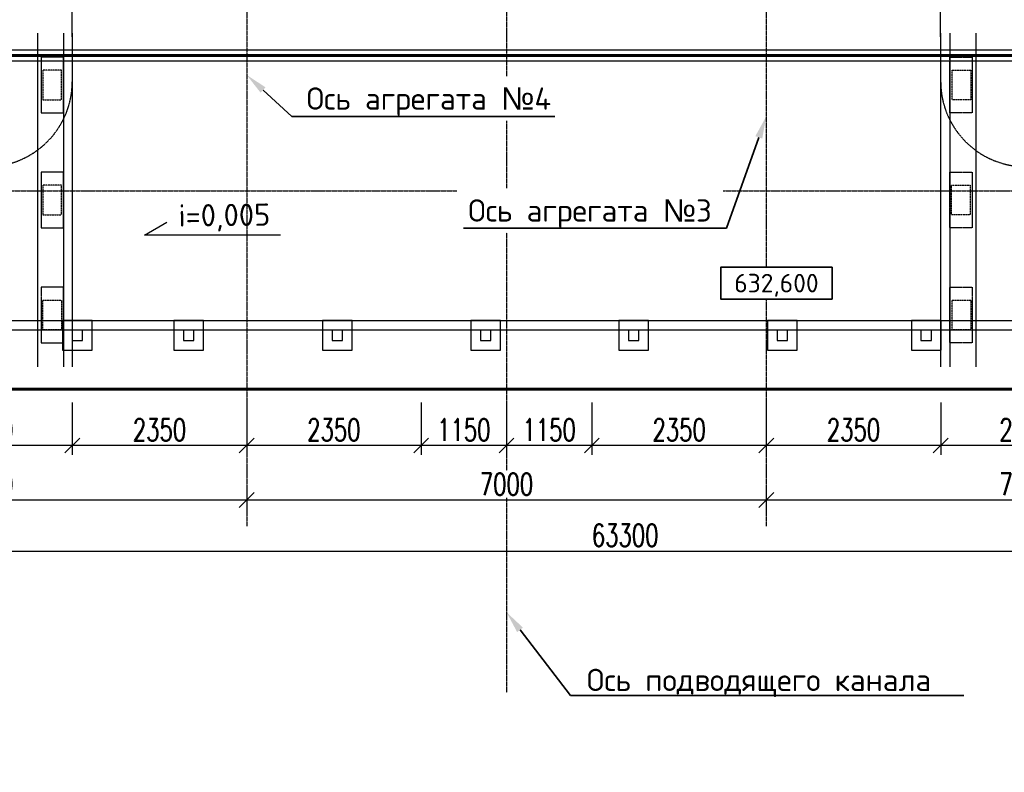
# Model space of a CAD drawing. Header units: millimetres. Extents: x 42975 to 708721, y 118172 to 172014.
# Tile 65 of 256: x 330516 to 343782, y 118172 to 128320. Entities that reach past the tile are written whole.
import ezdxf
from ezdxf import colors
from ezdxf.entities.mleader import LeaderData, LeaderLine
from ezdxf.enums import TextEntityAlignment as Align
from ezdxf.math import Vec2, Vec3

# ---------------------------------------------------------------- set-up
doc = ezdxf.new("R2010")
doc.units = ezdxf.units.MM
doc.set_wipeout_variables(frame=1)
doc.linetypes.add('ГТО-1 Пунктир', pattern=[7, 5, -2])
doc.linetypes.add('осевая', pattern=[50.8, 31.75, -6.35, 6.35, -6.35])
doc.layers.get('Defpoints').update_dxf_attribs({"color": 8})
for name, color, linetype, lineweight in [('ГТО-2_Бетон_025', 7, 'Continuous', 25), ('ГТО-2_Бетон_060', 3, 'Continuous', 60), ('ГТО-2_Выноски_035', 2, 'Continuous', 35), ('ГТО-2_Оси_025', 6, 'осевая', 25), ('ГТО-2_Пунктир_025', 151, 'ГТО-1 Пунктир', 25), ('ГТО-2_Текст_035', 2, 'Continuous', 35), ('ОЗиМ Линии', 7, 'Continuous', 25), ('СТП_Текст', 2, 'Continuous', 35)]:
    doc.layers.add(name, color=color, linetype=linetype, lineweight=lineweight)
doc.layers.add('ОЗИМ_Размеры', color=7, linetype='Continuous')
doc.styles.add('MOSOBL (isocpeur)', font='isocpeur.ttf')
doc.styles.add('RomanS', font='romans.shx', dxfattribs={"width": 0.7})
doc.styles.get("Standard").update_dxf_attribs({"font": 'arial.ttf'})
doc.dimstyles.new('M100', dxfattribs={"dimscale": 100, "dimtxt": 3, "dimasz": 2, "dimexe": 1.25, "dimexo": 0.625, "dimtad": 3, "dimtoh": 1, "dimdec": 0, "dimtxsty": 'RomanS', "dimblk": 'OBLIQUE', "dimcen": 3, "dimclrt": 2, "dimaunit": 1, "dimadec": 4, "dimazin": 0, "dimtfac": 1, "dimtdec": 0, "dimtmove": 0, "dimatfit": 3, "dimfxl": 1, "dimtfill": 1, "dimarcsym": 0})

# ---------------------------------------------------------------- blocks, each defined once
blk = doc.blocks.new('*U8')
blk.add_wipeout([(-7.5, -2.1), (7.5, -2.1), (7.5, 2.2), (-7.5, 2.2)])
at = {"color": 7}
blk.add_lwpolyline([(7.5, 2.2), (-7.5, 2.2), (-7.5, -2.1), (7.5, -2.1)], close=True, dxfattribs=at)
at = {"color": 2, "style": 'MOSOBL (isocpeur)', "flags": 8}
blk.add_attdef('ОТМЕТКА', text='', height=2.5, dxfattribs=at).set_placement((0, 0.05), align=Align.MIDDLE_CENTER)
blk = doc.blocks.new('_Oblique')
at = {"color": 0, "linetype": 'ByBlock', "lineweight": -2}
blk.add_line((-0.5, -0.5), (0.5, 0.5), dxfattribs=at)
blk = doc.blocks.new('*D37')
at = {"layer": 'Defpoints', "color": 0, "transparency": 16777216}
for p in [(342925, 123219), (345225, 123219), (342925, 122578)]:
    blk.add_point(p, dxfattribs=at)
at = {"layer": 'ОЗИМ_Размеры', "color": 0, "lineweight": -2, "transparency": 16777216}
for p, q in [((342925, 123157), (342925, 122453)), ((345225, 123157), (345225, 122453)), ((345225, 122578), (342925, 122578))]:
    blk.add_line(p, q, dxfattribs=at)
at = {"layer": 'ОЗИМ_Размеры', "color": 0, "lineweight": -2, "transparency": 16777216, "xscale": 200, "yscale": 200, "zscale": 200, "rotation": 180}
blk.add_blockref('_Oblique', (342925, 122578), dxfattribs=at)
at = {"layer": 'ОЗИМ_Размеры', "color": 0, "lineweight": -2, "transparency": 16777216, "xscale": 200, "yscale": 200, "zscale": 200}
blk.add_blockref('_Oblique', (345225, 122578), dxfattribs=at)
at = {"layer": 'ОЗИМ_Размеры', "color": 2, "transparency": 16777216, "insert": (344075, 122790), "char_height": 300, "attachment_point": 5, "style": 'RomanS', "bg_fill": 3, "box_fill_scale": 1.1, "bg_fill_color": 256, "bg_fill_true_color": 13158600, "bg_fill_transparency": 0}
blk.add_mtext('2300', dxfattribs=at)
blk = doc.blocks.new('*D38')
at = {"layer": 'Defpoints', "color": 0, "transparency": 16777216}
for p in [(340575, 123219), (342925, 123219), (340575, 122578)]:
    blk.add_point(p, dxfattribs=at)
at = {"layer": 'ОЗИМ_Размеры', "color": 0, "lineweight": -2, "transparency": 16777216}
for p, q in [((340575, 123157), (340575, 122453)), ((342925, 123157), (342925, 122453)), ((342925, 122578), (340575, 122578))]:
    blk.add_line(p, q, dxfattribs=at)
at = {"layer": 'ОЗИМ_Размеры', "color": 0, "lineweight": -2, "transparency": 16777216, "xscale": 200, "yscale": 200, "zscale": 200, "rotation": 180}
blk.add_blockref('_Oblique', (340575, 122578), dxfattribs=at)
at = {"layer": 'ОЗИМ_Размеры', "color": 0, "lineweight": -2, "transparency": 16777216, "xscale": 200, "yscale": 200, "zscale": 200}
blk.add_blockref('_Oblique', (342925, 122578), dxfattribs=at)
at = {"layer": 'ОЗИМ_Размеры', "color": 2, "transparency": 16777216, "insert": (341750, 122790), "char_height": 300, "attachment_point": 5, "style": 'RomanS', "bg_fill": 3, "box_fill_scale": 1.1, "bg_fill_color": 256, "bg_fill_true_color": 13158600, "bg_fill_transparency": 0}
blk.add_mtext('2350', dxfattribs=at)
blk = doc.blocks.new('*D57')
at = {"layer": 'Defpoints', "color": 0, "transparency": 16777216}
for p in [(338225, 123219), (340575, 123087), (338225, 122578)]:
    blk.add_point(p, dxfattribs=at)
at = {"layer": 'ОЗИМ_Размеры', "color": 0, "lineweight": -2, "transparency": 16777216}
for p, q in [((338225, 123157), (338225, 122453)), ((340575, 123025), (340575, 122453)), ((340575, 122578), (338225, 122578))]:
    blk.add_line(p, q, dxfattribs=at)
at = {"layer": 'ОЗИМ_Размеры', "color": 0, "lineweight": -2, "transparency": 16777216, "xscale": 200, "yscale": 200, "zscale": 200, "rotation": 180}
blk.add_blockref('_Oblique', (338225, 122578), dxfattribs=at)
at = {"layer": 'ОЗИМ_Размеры', "color": 0, "lineweight": -2, "transparency": 16777216, "xscale": 200, "yscale": 200, "zscale": 200}
blk.add_blockref('_Oblique', (340575, 122578), dxfattribs=at)
at = {"layer": 'ОЗИМ_Размеры', "color": 2, "transparency": 16777216, "insert": (339400, 122790), "char_height": 300, "attachment_point": 5, "style": 'RomanS', "bg_fill": 3, "box_fill_scale": 1.1, "bg_fill_color": 256, "bg_fill_true_color": 13158600, "bg_fill_transparency": 0}
blk.add_mtext('2350', dxfattribs=at)
blk = doc.blocks.new('*D39')
at = {"layer": 'Defpoints', "color": 0, "transparency": 16777216}
for p in [(337075, 123219), (338225, 123219), (337075, 122578)]:
    blk.add_point(p, dxfattribs=at)
at = {"layer": 'ОЗИМ_Размеры', "color": 0, "lineweight": -2, "transparency": 16777216}
for p, q in [((337075, 123157), (337075, 122453)), ((338225, 123157), (338225, 122453)), ((338225, 122578), (337075, 122578))]:
    blk.add_line(p, q, dxfattribs=at)
at = {"layer": 'ОЗИМ_Размеры', "color": 0, "lineweight": -2, "transparency": 16777216, "xscale": 200, "yscale": 200, "zscale": 200, "rotation": 180}
blk.add_blockref('_Oblique', (337075, 122578), dxfattribs=at)
at = {"layer": 'ОЗИМ_Размеры', "color": 0, "lineweight": -2, "transparency": 16777216, "xscale": 200, "yscale": 200, "zscale": 200}
blk.add_blockref('_Oblique', (338225, 122578), dxfattribs=at)
at = {"layer": 'ОЗИМ_Размеры', "color": 2, "transparency": 16777216, "insert": (337650, 122790), "char_height": 300, "attachment_point": 5, "style": 'RomanS', "bg_fill": 3, "box_fill_scale": 1.1, "bg_fill_color": 256, "bg_fill_true_color": 13158600, "bg_fill_transparency": 0}
blk.add_mtext('1150', dxfattribs=at)
blk = doc.blocks.new('*D58')
at = {"layer": 'Defpoints', "color": 0, "transparency": 16777216}
for p in [(335925, 123219), (337075, 122973), (335925, 122578)]:
    blk.add_point(p, dxfattribs=at)
at = {"layer": 'ОЗИМ_Размеры', "color": 0, "lineweight": -2, "transparency": 16777216}
for p, q in [((335925, 123157), (335925, 122453)), ((337075, 122910), (337075, 122453)), ((337075, 122578), (335925, 122578))]:
    blk.add_line(p, q, dxfattribs=at)
at = {"layer": 'ОЗИМ_Размеры', "color": 0, "lineweight": -2, "transparency": 16777216, "xscale": 200, "yscale": 200, "zscale": 200, "rotation": 180}
blk.add_blockref('_Oblique', (335925, 122578), dxfattribs=at)
at = {"layer": 'ОЗИМ_Размеры', "color": 0, "lineweight": -2, "transparency": 16777216, "xscale": 200, "yscale": 200, "zscale": 200}
blk.add_blockref('_Oblique', (337075, 122578), dxfattribs=at)
at = {"layer": 'ОЗИМ_Размеры', "color": 2, "transparency": 16777216, "insert": (336500, 122790), "char_height": 300, "attachment_point": 5, "style": 'RomanS', "bg_fill": 3, "box_fill_scale": 1.1, "bg_fill_color": 256, "bg_fill_true_color": 13158600, "bg_fill_transparency": 0}
blk.add_mtext('1150', dxfattribs=at)
blk = doc.blocks.new('*D40')
at = {"layer": 'Defpoints', "color": 0, "transparency": 16777216}
for p in [(333575, 123219), (335925, 123219), (333575, 122578)]:
    blk.add_point(p, dxfattribs=at)
at = {"layer": 'ОЗИМ_Размеры', "color": 0, "lineweight": -2, "transparency": 16777216}
for p, q in [((333575, 123157), (333575, 122453)), ((335925, 123157), (335925, 122453)), ((335925, 122578), (333575, 122578))]:
    blk.add_line(p, q, dxfattribs=at)
at = {"layer": 'ОЗИМ_Размеры', "color": 0, "lineweight": -2, "transparency": 16777216, "xscale": 200, "yscale": 200, "zscale": 200, "rotation": 180}
blk.add_blockref('_Oblique', (333575, 122578), dxfattribs=at)
at = {"layer": 'ОЗИМ_Размеры', "color": 0, "lineweight": -2, "transparency": 16777216, "xscale": 200, "yscale": 200, "zscale": 200}
blk.add_blockref('_Oblique', (335925, 122578), dxfattribs=at)
at = {"layer": 'ОЗИМ_Размеры', "color": 2, "transparency": 16777216, "insert": (334750, 122790), "char_height": 300, "attachment_point": 5, "style": 'RomanS', "bg_fill": 3, "box_fill_scale": 1.1, "bg_fill_color": 256, "bg_fill_true_color": 13158600, "bg_fill_transparency": 0}
blk.add_mtext('2350', dxfattribs=at)
blk = doc.blocks.new('*D41')
at = {"layer": 'Defpoints', "color": 0, "transparency": 16777216}
for p in [(331225, 123219), (333575, 123219), (331225, 122578)]:
    blk.add_point(p, dxfattribs=at)
at = {"layer": 'ОЗИМ_Размеры', "color": 0, "lineweight": -2, "transparency": 16777216}
for p, q in [((331225, 123157), (331225, 122453)), ((333575, 123157), (333575, 122453)), ((333575, 122578), (331225, 122578))]:
    blk.add_line(p, q, dxfattribs=at)
at = {"layer": 'ОЗИМ_Размеры', "color": 0, "lineweight": -2, "transparency": 16777216, "xscale": 200, "yscale": 200, "zscale": 200, "rotation": 180}
blk.add_blockref('_Oblique', (331225, 122578), dxfattribs=at)
at = {"layer": 'ОЗИМ_Размеры', "color": 0, "lineweight": -2, "transparency": 16777216, "xscale": 200, "yscale": 200, "zscale": 200}
blk.add_blockref('_Oblique', (333575, 122578), dxfattribs=at)
at = {"layer": 'ОЗИМ_Размеры', "color": 2, "transparency": 16777216, "insert": (332400, 122790), "char_height": 300, "attachment_point": 5, "style": 'RomanS', "bg_fill": 3, "box_fill_scale": 1.1, "bg_fill_color": 256, "bg_fill_true_color": 13158600, "bg_fill_transparency": 0}
blk.add_mtext('2350', dxfattribs=at)
blk = doc.blocks.new('*D42')
at = {"layer": 'Defpoints', "color": 0, "transparency": 16777216}
for p in [(328925, 123219), (331225, 123219), (328925, 122578)]:
    blk.add_point(p, dxfattribs=at)
at = {"layer": 'ОЗИМ_Размеры', "color": 0, "lineweight": -2, "transparency": 16777216}
for p, q in [((328925, 123157), (328925, 122453)), ((331225, 123157), (331225, 122453)), ((331225, 122578), (328925, 122578))]:
    blk.add_line(p, q, dxfattribs=at)
at = {"layer": 'ОЗИМ_Размеры', "color": 0, "lineweight": -2, "transparency": 16777216, "xscale": 200, "yscale": 200, "zscale": 200, "rotation": 180}
blk.add_blockref('_Oblique', (328925, 122578), dxfattribs=at)
at = {"layer": 'ОЗИМ_Размеры', "color": 0, "lineweight": -2, "transparency": 16777216, "xscale": 200, "yscale": 200, "zscale": 200}
blk.add_blockref('_Oblique', (331225, 122578), dxfattribs=at)
at = {"layer": 'ОЗИМ_Размеры', "color": 2, "transparency": 16777216, "insert": (330075, 122790), "char_height": 300, "attachment_point": 5, "style": 'RomanS', "bg_fill": 3, "box_fill_scale": 1.1, "bg_fill_color": 256, "bg_fill_true_color": 13158600, "bg_fill_transparency": 0}
blk.add_mtext('2300', dxfattribs=at)
blk = doc.blocks.new('*D62')
at = {"layer": 'Defpoints', "color": 0, "transparency": 16777216}
for p in [(326575, 122148), (333575, 122112), (333575, 121844)]:
    blk.add_point(p, dxfattribs=at)
at = {"layer": 'ОЗИМ_Размеры', "color": 0, "lineweight": -2, "transparency": 16777216}
for p, q in [((326575, 122086), (326575, 121719)), ((333575, 122049), (333575, 121719)), ((326575, 121844), (333575, 121844))]:
    blk.add_line(p, q, dxfattribs=at)
at = {"layer": 'ОЗИМ_Размеры', "color": 0, "lineweight": -2, "transparency": 16777216, "xscale": 200, "yscale": 200, "zscale": 200, "rotation": 180}
blk.add_blockref('_Oblique', (326575, 121844), dxfattribs=at)
at = {"layer": 'ОЗИМ_Размеры', "color": 0, "lineweight": -2, "transparency": 16777216, "xscale": 200, "yscale": 200, "zscale": 200}
blk.add_blockref('_Oblique', (333575, 121844), dxfattribs=at)
at = {"layer": 'ОЗИМ_Размеры', "color": 2, "transparency": 16777216, "insert": (330075, 122057), "char_height": 300, "attachment_point": 5, "style": 'RomanS', "bg_fill": 3, "box_fill_scale": 1.1, "bg_fill_color": 256, "bg_fill_true_color": 13158600, "bg_fill_transparency": 0}
blk.add_mtext('7000', dxfattribs=at)
blk = doc.blocks.new('*D63')
at = {"layer": 'Defpoints', "color": 0, "transparency": 16777216}
for p in [(333575, 122112), (340575, 122094), (340575, 121844)]:
    blk.add_point(p, dxfattribs=at)
at = {"layer": 'ОЗИМ_Размеры', "color": 0, "lineweight": -2, "transparency": 16777216}
for p, q in [((333575, 122049), (333575, 121719)), ((340575, 122032), (340575, 121719)), ((333575, 121844), (340575, 121844))]:
    blk.add_line(p, q, dxfattribs=at)
at = {"layer": 'ОЗИМ_Размеры', "color": 0, "lineweight": -2, "transparency": 16777216, "xscale": 200, "yscale": 200, "zscale": 200, "rotation": 180}
blk.add_blockref('_Oblique', (333575, 121844), dxfattribs=at)
at = {"layer": 'ОЗИМ_Размеры', "color": 0, "lineweight": -2, "transparency": 16777216, "xscale": 200, "yscale": 200, "zscale": 200}
blk.add_blockref('_Oblique', (340575, 121844), dxfattribs=at)
at = {"layer": 'ОЗИМ_Размеры', "color": 2, "transparency": 16777216, "insert": (337075, 122057), "char_height": 300, "attachment_point": 5, "style": 'RomanS', "bg_fill": 3, "box_fill_scale": 1.1, "bg_fill_color": 256, "bg_fill_true_color": 13158600, "bg_fill_transparency": 0}
blk.add_mtext('7000', dxfattribs=at)
blk = doc.blocks.new('*D64')
at = {"layer": 'Defpoints', "color": 0, "transparency": 16777216}
for p in [(340575, 122094), (347575, 121844), (347575, 121844)]:
    blk.add_point(p, dxfattribs=at)
at = {"layer": 'ОЗИМ_Размеры', "color": 0, "lineweight": -2, "transparency": 16777216}
for p, q in [((340575, 122032), (340575, 121719)), ((347575, 121907), (347575, 121969)), ((340575, 121844), (347575, 121844))]:
    blk.add_line(p, q, dxfattribs=at)
at = {"layer": 'ОЗИМ_Размеры', "color": 0, "lineweight": -2, "transparency": 16777216, "xscale": 200, "yscale": 200, "zscale": 200, "rotation": 180}
blk.add_blockref('_Oblique', (340575, 121844), dxfattribs=at)
at = {"layer": 'ОЗИМ_Размеры', "color": 0, "lineweight": -2, "transparency": 16777216, "xscale": 200, "yscale": 200, "zscale": 200}
blk.add_blockref('_Oblique', (347575, 121844), dxfattribs=at)
at = {"layer": 'ОЗИМ_Размеры', "color": 2, "transparency": 16777216, "insert": (344075, 122057), "char_height": 300, "attachment_point": 5, "style": 'RomanS', "bg_fill": 3, "box_fill_scale": 1.1, "bg_fill_color": 256, "bg_fill_true_color": 13158600, "bg_fill_transparency": 0}
blk.add_mtext('7000', dxfattribs=at)
blk = doc.blocks.new('*D51')
at = {"layer": 'Defpoints', "color": 0, "transparency": 16777216}
for p in [(370325, 134437), (307025, 128737), (370325, 121155)]:
    blk.add_point(p, dxfattribs=at)
at = {"layer": 'ОЗИМ_Размеры', "color": 0, "lineweight": -2, "transparency": 16777216}
for p, q in [((370325, 134375), (370325, 121030)), ((307025, 128675), (307025, 121030)), ((307025, 121155), (370325, 121155))]:
    blk.add_line(p, q, dxfattribs=at)
at = {"layer": 'ОЗИМ_Размеры', "color": 0, "lineweight": -2, "transparency": 16777216, "xscale": 200, "yscale": 200, "zscale": 200, "rotation": 180}
blk.add_blockref('_Oblique', (307025, 121155), dxfattribs=at)
at = {"layer": 'ОЗИМ_Размеры', "color": 0, "lineweight": -2, "transparency": 16777216, "xscale": 200, "yscale": 200, "zscale": 200}
blk.add_blockref('_Oblique', (370325, 121155), dxfattribs=at)
at = {"layer": 'ОЗИМ_Размеры', "color": 2, "transparency": 16777216, "insert": (338675, 121368), "char_height": 300, "attachment_point": 5, "style": 'RomanS', "bg_fill": 3, "box_fill_scale": 1.1, "bg_fill_color": 256, "bg_fill_true_color": 13158600, "bg_fill_transparency": 0}
blk.add_mtext('63300', dxfattribs=at)
blk = doc.blocks.new('_Dot')
at = {"color": 0, "linetype": 'ByBlock', "lineweight": -2}
blk.add_line((-0.5, 0), (-1, 0), dxfattribs=at)
at = {"color": 0, "linetype": 'ByBlock', "const_width": 0.5}
blk.add_lwpolyline([(-0.25, 0, 1), (0.25, 0, 1)], format="xyb", close=True, dxfattribs=at)

msp = doc.modelspace()

# ---------------------------------------------------------------- linework, layer by layer
at = {"layer": 'ГТО-2_Бетон_025'}
for p, q in [((332195.9, 125415.5), (332499, 125590.5)), ((334031.2, 125415.5), (332195.9, 125415.5))]:
    msp.add_line(p, q, dxfattribs=at)
for points in [[(365534.6, 127762.2), (308614.6, 127762.2), (308614.6, 127912.2), (365534.6, 127912.2)], [(365534.6, 124132.2), (308614.6, 124132.2), (308614.6, 124262.2), (365534.6, 124262.2)], [(332594.6, 123862.2), (332994.6, 123862.2), (332994.6, 124262.2), (332594.6, 124262.2)], [(334594.6, 123862.2), (334994.6, 123862.2), (334994.6, 124262.2), (334594.6, 124262.2)], [(336594.6, 123862.2), (336994.6, 123862.2), (336994.6, 124262.2), (336594.6, 124262.2)], [(338589.6, 123862.2), (338989.6, 123862.2), (338989.6, 124262.2), (338589.6, 124262.2)], [(340589.6, 123862.2), (340989.6, 123862.2), (340989.6, 124262.2), (340589.6, 124262.2)], [(342529.6, 123862.2), (342929.6, 123862.2), (342929.6, 124262.2), (342529.6, 124262.2)], [(331224.6, 123992.2), (331364.6, 123992.2), (331364.6, 124132.2), (331224.6, 124132.2)], [(332724.6, 123992.2), (332864.6, 123992.2), (332864.6, 124132.2), (332724.6, 124132.2)], [(334724.6, 123992.2), (334864.6, 123992.2), (334864.6, 124132.2), (334724.6, 124132.2)], [(336724.6, 123992.2), (336864.6, 123992.2), (336864.6, 124132.2), (336724.6, 124132.2)], [(338719.6, 123992.2), (338859.6, 123992.2), (338859.6, 124132.2), (338719.6, 124132.2)], [(340719.6, 123992.2), (340859.6, 123992.2), (340859.6, 124132.2), (340719.6, 124132.2)], [(342659.6, 123992.2), (342799.6, 123992.2), (342799.6, 124132.2), (342659.6, 124132.2)]]:
    msp.add_lwpolyline(points, close=True, dxfattribs=at)
at = {"layer": 'ГТО-2_Бетон_025', "elevation": 0}
msp.add_lwpolyline([(331094.6, 123862.2), (331494.6, 123862.2), (331494.6, 124262.2), (331094.6, 124262.2)], close=True, dxfattribs=at)
at = {"layer": 'ГТО-2_Бетон_060'}
for p, q in [((313794.6, 127837.2), (360354.6, 127837.2)), ((331224.6, 123337.2), (328924.6, 123337.2)), ((333574.6, 123337.2), (331224.6, 123337.2)), ((337074.6, 123337.2), (333574.6, 123337.2)), ((340574.6, 123337.2), (337074.6, 123337.2)), ((342924.6, 123337.2), (340574.6, 123337.2)), ((345224.6, 123337.2), (342924.6, 123337.2))]:
    msp.add_line(p, q, dxfattribs=at)
at = {"layer": 'ГТО-2_Оси_025', "ltscale": 0.5}
for p, q in [((333574.6, 150957.3), (333574.6, 121492.6)), ((340574.6, 150957.3), (340574.6, 121492.6)), ((337074.6, 130724.7), (337074.6, 119249.9)), ((307798.4, 126012.2), (372118.7, 126012.2))]:
    msp.add_line(p, q, dxfattribs=at)
at = {"layer": 'ГТО-2_Пунктир_025'}
for p, q in [((331224.6, 128087.2), (331224.6, 130537.2)), ((342924.6, 128087.2), (342924.6, 130537.2)), ((330757.7, 128137.2), (330757.7, 123637.2)), ((331107.7, 128137.2), (331107.7, 123637.2)), ((331224.6, 128137.2), (331224.6, 123637.2)), ((342924.6, 128137.2), (342924.6, 123637.2)), ((343049.6, 128137.2), (343049.6, 123637.2)), ((343399.6, 128137.2), (343399.6, 123637.2))]:
    msp.add_line(p, q, dxfattribs=at)
at = {"layer": 'ГТО-2_Пунктир_025', "ltscale": 0.5, "elevation": 0}
for points in [[(331107.7, 127812.2), (330807.7, 127812.2), (330807.7, 127062.2), (331107.7, 127062.2), (331107.7, 127812.2), (331107.7, 127812.2)], [(343049.6, 127812.2), (343349.6, 127812.2), (343349.6, 127062.2), (343049.6, 127062.2), (343049.6, 127812.2), (343049.6, 127812.2)], [(331107.7, 126262.2), (330807.7, 126262.2), (330807.7, 125512.2), (331107.7, 125512.2), (331107.7, 126262.2), (331107.7, 126262.2)], [(343049.6, 126262.2), (343349.6, 126262.2), (343349.6, 125512.2), (343049.6, 125512.2), (343049.6, 126262.2), (343049.6, 126262.2)], [(331107.7, 124712.2), (330807.7, 124712.2), (330807.7, 123962.2), (331107.7, 123962.2), (331107.7, 124712.2), (331107.7, 124712.2)], [(343049.6, 124712.2), (343349.6, 124712.2), (343349.6, 123962.2), (343049.6, 123962.2), (343049.6, 124712.2), (343049.6, 124712.2)]]:
    msp.add_lwpolyline(points, dxfattribs=at)
at = {"layer": 'ГТО-2_Пунктир_025', "ltscale": 0.3, "elevation": 0}
for points in [[(331077.6, 127637.2), (330827.6, 127637.2), (330827.6, 127237.2), (331077.6, 127237.2), (331077.6, 127637.2)], [(343079.7, 127637.2), (343329.7, 127637.2), (343329.7, 127237.2), (343079.7, 127237.2), (343079.7, 127637.2)], [(331077.6, 126087.2), (330827.6, 126087.2), (330827.6, 125687.2), (331077.6, 125687.2), (331077.6, 126087.2)], [(343071.6, 126087.2), (343321.6, 126087.2), (343321.6, 125687.2), (343071.6, 125687.2), (343071.6, 126087.2)], [(330827.6, 124537.2), (331077.6, 124537.2), (331077.6, 124137.2), (330827.6, 124137.2), (330827.6, 124537.2)], [(343079.7, 124537.2), (343329.7, 124537.2), (343329.7, 124137.2), (343079.7, 124137.2), (343079.7, 124537.2)]]:
    msp.add_lwpolyline(points, dxfattribs=at)
at = {"layer": 'ГТО-2_Пунктир_025'}
for centre in [(330074.6, 127487.2), (344074.6, 127487.2)]:
    msp.add_arc(centre, 1150, 180, 0, dxfattribs=at)

# ---------------------------------------------------------------- texts
at = {"layer": 'ГТО-2_Текст_035', "style": 'MOSOBL (isocpeur)'}
msp.add_text('i=0,005', height=300, rotation=0.59688, dxfattribs=at).set_placement((332656.8, 125529.2))

# ---------------------------------------------------------------- dimensions: what is measured, and where the dimension line sits
at = {"layer": 'ОЗИМ_Размеры'}
dim = msp.add_linear_dim(base=(342924.6, 122577.8), p1=(345224.6, 123219), p2=(342924.6, 123219), dimstyle='M100', dxfattribs=at)
dim.commit()
dim.dimension.update_dxf_attribs({"geometry": '*D37', "text_midpoint": (344074.6, 122790.3)})

# ---------------------------------------------------------------- next in the draw order: dimensions: what is measured, and where the dimension line sits
for base, p1, p2, picture, middle in [((340574.6, 122577.8), (342924.6, 123219), (340574.6, 123219), '*D38', (341749.6, 122790.3)), ((333574.6, 121844.2), (326574.6, 122148.1), (333574.6, 122111.8), '*D62', (330074.6, 122056.7))]:
    dim = msp.add_linear_dim(base=base, p1=p1, p2=p2, dimstyle='M100', dxfattribs=at)
    dim.commit()
    dim.dimension.update_dxf_attribs({"geometry": picture, "text_midpoint": middle})

# ---------------------------------------------------------------- next in the draw order: leaders
at = {"layer": 'ГТО-2_Выноски_035'}
ml = msp.add_multileader_mtext('Standard', dxfattribs=at)
ml.set_content('Ось агрегата {\\fArial|b0|i0|c204|p34;№}3', color=256, style='MOSOBL (isocpeur)')
ml.set_leader_properties(color=7, lineweight=-1)
ml.build(insert=Vec2(0, 0))
ml.multileader.update_dxf_attribs({"has_dogleg": 0, "text_left_attachment_type": 6, "text_right_attachment_type": 6, "dogleg_length": 0, "arrow_head_size": 300, "scale": 100})
ctx = ml.context
ctx.base_point, ctx.scale, ctx.char_height, ctx.arrow_head_size, ctx.landing_gap_size, ctx.plane_origin = Vec3(336220.6, 125507.2), 100, 300, 300, 200, Vec3(330827, 123742.5)
ctx.left_attachment, ctx.right_attachment, ctx.text_align_type = 6, 6, 2
notes = []
notes.append((ctx, [(1, (1, 1, 0), (340040.2, 125507.2), (-1, 0), 0, [(0, [(340574.6, 127015.7)], 0, [])])]))
ctx.mtext.insert, ctx.mtext.alignment, ctx.mtext.flow_direction = Vec3(339840.2, 125897.2), 3, 5
ctx.mtext.has_bg_fill, ctx.mtext.bg_color, ctx.mtext.bg_scale_factor, ctx.mtext.bg_transparency, ctx.mtext.use_window_bg_color = 1, -1073741824, 1.5, 0, 1
ml = msp.add_multileader_mtext('Standard', dxfattribs=at)
ml.set_content('Ось подводящего канала', color=256, style='MOSOBL (isocpeur)')
ml.set_leader_properties(color=7, lineweight=-1)
ml.build(insert=Vec2(0, 0))
ml.multileader.update_dxf_attribs({"has_dogleg": 0, "text_left_attachment_type": 6, "text_right_attachment_type": 6, "dogleg_length": 0, "arrow_head_size": 300, "scale": 100})
ctx = ml.context
ctx.base_point, ctx.scale, ctx.char_height, ctx.arrow_head_size, ctx.landing_gap_size, ctx.plane_origin = Vec3(337937.3, 119207.6, 0), 100, 300, 300, 200, Vec3(335509.8, 113635.2, 0)
ctx.left_attachment, ctx.right_attachment, ctx.text_align_type = 6, 6, 1
notes.append((ctx, [(0, (1, 1, 0), (337937.3, 119207.6, 0), (1, 0), 0, [(0, [(337074.6, 120331.1, 0)], 0, [])])]))
ctx.mtext.insert, ctx.mtext.alignment, ctx.mtext.flow_direction = Vec3(340477.3, 119567.6, 0), 2, 5
ctx.mtext.has_bg_fill, ctx.mtext.bg_color, ctx.mtext.bg_scale_factor, ctx.mtext.bg_transparency, ctx.mtext.use_window_bg_color = 1, -1073741824, 1.5, 0, 1
for ctx, leaders in notes:
    for number, flags, end, landing, length, lines in leaders:
        leader = LeaderData()
        leader.index, (leader.has_last_leader_line, leader.has_dogleg_vector, leader.attachment_direction) = number, flags
        leader.last_leader_point, leader.dogleg_vector, leader.dogleg_length = Vec3(end), Vec3(landing), length
        for number, points, colour, breaks in lines:
            line = LeaderLine()
            line.index, line.vertices, line.color, line.breaks = number, Vec3.list(points), colors.encode_raw_color(colour), breaks
            leader.lines.append(line)
        ctx.leaders.append(leader)

# ---------------------------------------------------------------- next in the draw order: block references
at = {"layer": 'СТП_Текст'}
ref = msp.add_blockref('*U8', (340711.8, 124762.8), dxfattribs=dict(at, xscale=100, yscale=100, zscale=100))
ref.add_attrib('ОТМЕТКА', '632,600', dxfattribs={"layer": '0', "color": 2, "height": 250, "style": 'MOSOBL (isocpeur)'}).set_placement((340711.8, 124767.8), align=Align.MIDDLE_CENTER)

# ---------------------------------------------------------------- next in the draw order: dimensions: what is measured, and where the dimension line sits
at = {"layer": 'ОЗИМ_Размеры'}
for base, p1, p2, picture, middle in [((338224.6, 122577.8), (340574.6, 123087.1), (338224.6, 123219), '*D57', (339399.6, 122790.3)), ((340574.6, 121844.2), (333574.6, 122111.8), (340574.6, 122094), '*D63', (337074.6, 122056.7))]:
    dim = msp.add_linear_dim(base=base, p1=p1, p2=p2, dimstyle='M100', dxfattribs=at)
    dim.commit()
    dim.dimension.update_dxf_attribs({"geometry": picture, "text_midpoint": middle})

# ---------------------------------------------------------------- next in the draw order: dimensions: what is measured, and where the dimension line sits
for base, p1, p2, picture, middle in [((337074.6, 122577.8), (338224.6, 123219), (337074.6, 123219), '*D39', (337649.6, 122790.3)), ((347574.6, 121844.2), (340574.6, 122094), (347574.6, 121844.2), '*D64', (344074.6, 122056.7))]:
    dim = msp.add_linear_dim(base=base, p1=p1, p2=p2, dimstyle='M100', dxfattribs=at)
    dim.commit()
    dim.dimension.update_dxf_attribs({"geometry": picture, "text_midpoint": middle})

# ---------------------------------------------------------------- next in the draw order: dimensions: what is measured, and where the dimension line sits
dim = msp.add_linear_dim(base=(335924.6, 122577.8), p1=(337074.6, 122972.8), p2=(335924.6, 123219), dimstyle='M100', dxfattribs=at)
dim.commit()
dim.dimension.update_dxf_attribs({"geometry": '*D58', "text_midpoint": (336499.6, 122790.3)})

# ---------------------------------------------------------------- next in the draw order: dimensions: what is measured, and where the dimension line sits
dim = msp.add_linear_dim(base=(333574.6, 122577.8), p1=(335924.6, 123219), p2=(333574.6, 123219), dimstyle='M100', dxfattribs=at)
dim.commit()
dim.dimension.update_dxf_attribs({"geometry": '*D40', "text_midpoint": (334749.6, 122790.3)})

# ---------------------------------------------------------------- next in the draw order: dimensions: what is measured, and where the dimension line sits
dim = msp.add_linear_dim(base=(331224.6, 122577.8), p1=(333574.6, 123219), p2=(331224.6, 123219), dimstyle='M100', dxfattribs=at)
dim.commit()
dim.dimension.update_dxf_attribs({"geometry": '*D41', "text_midpoint": (332399.6, 122790.3)})

# ---------------------------------------------------------------- next in the draw order: dimensions: what is measured, and where the dimension line sits
dim = msp.add_linear_dim(base=(328924.6, 122577.8), p1=(331224.6, 123219), p2=(328924.6, 123219), dimstyle='M100', dxfattribs=at)
dim.commit()
dim.dimension.update_dxf_attribs({"geometry": '*D42', "text_midpoint": (330074.6, 122790.3)})

# ---------------------------------------------------------------- next in the draw order: dimensions: what is measured, and where the dimension line sits
dim = msp.add_linear_dim(base=(370324.6, 121155.3), p1=(307024.6, 128737.2), p2=(370324.6, 134437.2), dimstyle='M100', dxfattribs=at)
dim.commit()
dim.dimension.update_dxf_attribs({"geometry": '*D51', "text_midpoint": (338674.6, 121367.8)})

# ---------------------------------------------------------------- next in the draw order: leaders
at = {"layer": 'ГТО-2_Выноски_035'}
ml = msp.add_multileader_mtext('Standard', dxfattribs=at)
ml.set_content('Ось агрегата {\\fArial|b0|i0|c204|p34;№}4', color=256, style='MOSOBL (isocpeur)')
ml.set_leader_properties(color=7, lineweight=-1)
ml.build(insert=Vec2(0, 0))
ml.multileader.update_dxf_attribs({"has_dogleg": 0, "text_left_attachment_type": 6, "text_right_attachment_type": 6, "dogleg_length": 0, "arrow_head_size": 300, "scale": 100})
ctx = ml.context
ctx.base_point, ctx.scale, ctx.char_height, ctx.arrow_head_size, ctx.landing_gap_size, ctx.plane_origin = Vec3(334182, 127016.2), 100, 300, 300, 200, Vec3(326993.5, 125859.3)
ctx.left_attachment, ctx.right_attachment = 6, 6
notes = []
notes.append((ctx, [(0, (1, 1, 0), (334182, 127016.2), (1, 0), 0, [(0, [(333574.6, 127574.3)], 0, [])])]))
ctx.mtext.insert, ctx.mtext.flow_direction = Vec3(334382, 127406.2), 5
ctx.mtext.has_bg_fill, ctx.mtext.bg_color, ctx.mtext.bg_scale_factor, ctx.mtext.bg_transparency, ctx.mtext.use_window_bg_color = 1, -1073741824, 1.5, 0, 1
at = {"layer": 'ОЗиМ Линии'}
ml = msp.add_multileader_mtext('Standard', dxfattribs=at)
ml.set_content('{\\Fromans|c0;  }', color=256)
ml.set_leader_properties()
ml.set_arrow_properties(name='DOT')
ml.build(insert=Vec2(0, 0))
ml.multileader.update_dxf_attribs({"dogleg_length": 60, "arrow_head_size": 120})
ctx = ml.context
ctx.base_point, ctx.char_height, ctx.arrow_head_size, ctx.plane_origin, ctx.plane_x_axis, ctx.plane_y_axis = Vec3(339689.1, 128520.6), 800, 120, Vec3(339714, 133163), Vec3(-1, 0), Vec3(0, -1)
ctx.text_align_type = 2
notes.append((ctx, [(1, (1, 1, 0), (337367.8, 128520.6), (1, 0), 717.3, [(0, [(336041.3, 130352.9)], 0, [])])]))
ctx.mtext.insert, ctx.mtext.text_direction, ctx.mtext.rotation, ctx.mtext.alignment, ctx.mtext.flow_direction = Vec3(338087.1, 128120.6), Vec3(-1, 0), 3.1415927, 3, 5
for ctx, leaders in notes:
    for number, flags, end, landing, length, lines in leaders:
        leader = LeaderData()
        leader.index, (leader.has_last_leader_line, leader.has_dogleg_vector, leader.attachment_direction) = number, flags
        leader.last_leader_point, leader.dogleg_vector, leader.dogleg_length = Vec3(end), Vec3(landing), length
        for number, points, colour, breaks in lines:
            line = LeaderLine()
            line.index, line.vertices, line.color, line.breaks = number, Vec3.list(points), colors.encode_raw_color(colour), breaks
            leader.lines.append(line)
        ctx.leaders.append(leader)

doc.saveas('drawing.dxf')
